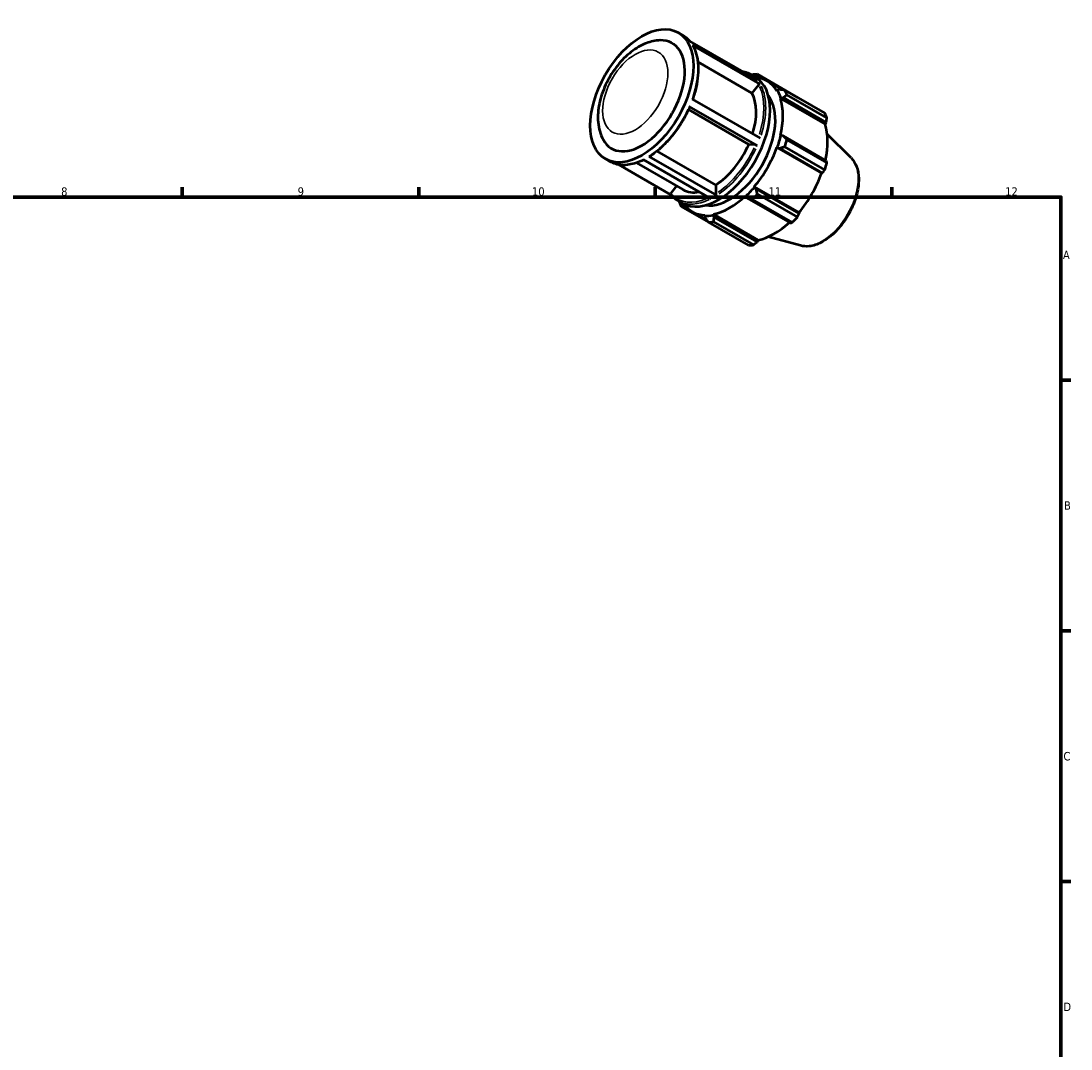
# Model space of a CAD drawing. Header units: millimetres. Extents: x 0 to 914, y 0 to 626.
# Tile 4 of 4: x 513 to 824, y 322 to 626. Entities that reach past the tile are written whole.
import ezdxf

# ---------------------------------------------------------------- set-up
doc = ezdxf.new("R2010")
doc.units = ezdxf.units.MM
for name, color, linetype, lineweight in [('Border (ISO)', 7, 'Continuous', 70), ('Visible (ISO)', 7, 'Continuous', 50), ('Visible Narrow (ISO)', 7, 'Continuous', 35)]:
    doc.layers.add(name, color=color, linetype=linetype, lineweight=lineweight)
doc.styles.add('Note Text (ISO)', font='tahoma.ttf')

# ---------------------------------------------------------------- blocks, each defined once
blk = doc.blocks.new('Borders Default Border')
at = {"layer": 'Border (ISO)'}
for p, q in [((560.67, 574), (560.67, 576.9)), ((630.75, 574), (630.75, 576.9)), ((700.83, 574), (700.83, 576.9)), ((770.92, 574), (770.92, 576.9)), ((821, 519.75), (823.9, 519.75)), ((821, 445.5), (823.9, 445.5)), ((821, 371.25), (823.9, 371.25))]:
    blk.add_line(p, q, dxfattribs=at)
at = {"layer": 'Border (ISO)', "flags": 128}
blk.add_lwpolyline([(20, 20), (20, 574), (821, 574), (821, 20), (20, 20)], dxfattribs=at)
at = {"layer": 'Border (ISO)', "color": 232, "true_color": 0xca0064, "char_height": 2.5, "attachment_point": 7, "style": 'Note Text (ISO)'}
for s, insert in [('8', (524.81, 574.34)), ('9', (594.88, 574.35)), ('10', (664.29, 574.35)), ('11', (734.37, 574.4)), ('12', (804.46, 574.4)), ('A', (821.59, 555.62)), ('B', (821.89, 481.38)), ('C', (821.73, 407.08)), ('D', (821.73, 332.88))]:
    blk.add_mtext(s, dxfattribs=dict(at, insert=insert))

msp = doc.modelspace()

# ---------------------------------------------------------------- linework, layer by layer
at = {"layer": 'Visible (ISO)'}
for p, q in [((707.613, 622.731), (708.926, 621.975)), ((710.973, 620.231), (731.09, 608.646)), ((731.931, 607.426), (711.814, 619.011)), ((729.439, 604.842), (713.413, 614.07)), ((729.043, 610.391), (730.356, 609.634)), ((730.268, 609.685), (730.687, 609.89)), ((730.687, 609.89), (731.873, 609.208)), ((742.915, 603.554), (731.071, 610.374)), ((731.403, 607.284), (729.439, 604.842)), ((733.963, 608.388), (738.551, 605.746)), ((736.975, 605.711), (736.824, 605.533)), ((737.615, 605.87), (736.975, 605.711)), ((738.039, 603.353), (738.702, 603.462)), ((738.702, 603.462), (751.445, 596.124)), ((739.197, 605.658), (751.041, 598.838)), ((751.655, 597.478), (739.811, 604.299)), ((731.002, 589.265), (710.885, 600.85)), ((711.741, 603.037), (731.859, 591.452)), ((737.877, 603.201), (738.039, 603.353)), ((737.877, 603.201), (751.125, 595.572)), ((728.51, 589.631), (710.651, 599.915)), ((751.445, 596.124), (751.125, 595.572)), ((738.039, 592.261), (737.877, 592.227)), ((738.702, 592.134), (738.039, 592.261)), ((751.445, 584.796), (738.702, 592.134)), ((739.811, 591.011), (751.655, 584.191)), ((758.823, 585.62), (751.742, 592.627)), ((730.474, 589.451), (728.51, 589.631)), ((736.824, 588.682), (736.975, 588.678)), ((736.824, 588.682), (750.072, 581.053)), ((736.975, 588.678), (737.615, 588.475)), ((737.615, 588.475), (750.358, 581.136)), ((751.041, 582.124), (739.197, 588.945)), ((686.054, 585.295), (687.368, 584.539)), ((717.335, 573.511), (697.218, 585.096)), ((698.915, 586.063), (719.033, 574.478)), ((701.318, 587.627), (718.75, 577.589)), ((689.945, 583.62), (705.397, 574.722)), ((695.243, 584.158), (708.998, 576.237)), ((750.358, 581.136), (750.072, 581.053)), ((707.128, 577.314), (705.4, 575.166)), ((718.75, 577.589), (718.75, 574.969)), ((730.191, 576.928), (730.112, 577.057)), ((730.112, 577.057), (743.36, 569.428)), ((730.687, 576.475), (730.191, 576.928)), ((743.43, 569.136), (730.687, 576.475)), ((707.485, 572.954), (708.798, 572.198)), ((727.571, 574.376), (727.622, 574.218)), ((727.622, 574.218), (728.063, 573.707)), ((728.063, 573.707), (740.806, 566.369)), ((741.433, 566.486), (729.589, 573.307)), ((731.071, 574.869), (742.915, 568.049)), ((708.489, 571.261), (716.564, 566.61)), ((708.713, 571.831), (708.683, 572.264)), ((709.866, 571.167), (708.713, 571.831)), ((711.686, 569.704), (716.169, 567.122)), ((743.36, 569.428), (743.43, 569.136)), ((715.537, 568.663), (715.459, 568.444)), ((715.459, 568.444), (715.641, 567.81)), ((728.459, 559.724), (716.615, 566.545)), ((718.028, 568.693), (718.079, 568.91)), ((718.265, 568.065), (718.028, 568.693)), ((718.079, 568.91), (731.327, 561.281)), ((718.097, 566.688), (729.94, 559.868)), ((731.008, 560.726), (718.265, 568.065)), ((731.327, 561.281), (731.008, 560.726)), ((743.856, 559.631), (734.242, 562.238))]:
    msp.add_line(p, q, dxfattribs=at)
msp.add_ellipse((696.834, 604.013), major_axis=(10.779, 18.718), ratio=0.5780931, dxfattribs=at)
for centre, major_axis, start_param, end_param in [((696.834, 604.013), (8.983, 15.599), 2.7988642, 6.6259138), ((723.843, 588.46), (11.977, 20.798), 0.3435016, 0.4380292), ((719.577, 590.916), (10.779, 18.718), 3.1415927, 6.2831853), ((722.825, 589.046), (11.138, 19.342), 5.975819, 6.5405114), ((722.825, 589.046), (9.581, 16.638), 3.3680527, 6.0567253), ((717.981, 591.835), (8.983, 15.599), 5.0874296, 5.9464417), ((722.825, 589.046), (11.258, 19.55), 5.8012861, 5.975819), ((723.843, 588.46), (11.977, 20.798), 5.8412887, 5.9358163), ((722.825, 589.046), (11.138, 19.342), 5.1904208, 5.8012861), ((735.687, 581.639), (11.977, 20.798), 5.8412887, 5.9358163), ((736.073, 581.417), (-11.138, -19.342), 2.0656152, 2.6596934), ((722.825, 589.046), (-11.258, -19.55), 1.8742952, 2.0488282), ((723.843, 588.46), (11.977, 20.798), 5.0558906, 5.1504181), ((717.981, 591.835), (-8.983, -15.599), 0.8438889, 1.7576515), ((722.825, 589.046), (11.138, 19.342), 4.4050227, 5.0158879), ((735.687, 581.639), (-11.977, -20.798), 1.9142979, 2.0088255), ((736.073, 581.417), (-11.138, -19.342), 1.26343, 1.8742952), ((717.981, 591.835), (-8.983, -15.599), 0, 0.4508532), ((722.825, 589.046), (-11.258, -19.55), 1.0888971, 1.26343), ((723.843, 588.46), (-11.977, -20.798), 5.8412887, 5.9358163), ((722.825, 589.046), (11.138, 19.342), 3.6196245, 4.2304897), ((723.843, 588.46), (11.977, 20.798), 4.2704924, 4.36502), ((722.825, 589.046), (-11.138, -19.342), 6.0258593, 6.5866842), ((722.825, 589.046), (-11.258, -19.55), 0.3034989, 0.4780318), ((723.843, 588.46), (-11.977, -20.798), 0.3435016, 0.4380292), ((736.073, 581.417), (-11.138, -19.342), 0.4780318, 1.0719493), ((735.687, 581.639), (-11.977, -20.798), 1.1288997, 1.2234273), ((735.687, 581.639), (-11.977, -20.798), 0.3435016, 0.4380292)]:
    msp.add_ellipse(centre, major_axis=major_axis, ratio=0.5780931, start_param=start_param, end_param=end_param, dxfattribs=at)
for points, knots in [([(702.263, 620.45), (700.853, 620.407), (699.489, 620.096), (696.598, 618.998), (695.102, 618.113), (692.206, 615.869), (690.823, 614.473), (688.377, 611.385), (687.31, 609.696), (685.565, 606.164), (684.884, 604.323), (683.981, 600.591), (683.761, 598.7), (683.924, 595.041), (684.289, 593.259), (685.156, 591.424), (685.247, 591.245), (685.343, 591.067)], [5.8424494, 5.8424494, 5.8424494, 5.8424494, 6.1152201, 6.1152201, 6.4536331, 6.4536331, 6.8190818, 6.8190818, 7.1800403, 7.1800403, 7.5394903, 7.5394903, 7.9039553, 7.9039553, 8.2595795, 8.2595795, 8.298585, 8.298585, 8.298585, 8.298585]), ([(708.926, 621.975), (709.085, 621.883), (709.242, 621.786), (709.547, 621.578), (709.696, 621.469), (709.986, 621.239), (710.128, 621.119), (710.403, 620.866), (710.537, 620.735), (710.786, 620.472), (710.902, 620.342), (711.014, 620.207)], [0.78346445, 0.78346445, 0.78346445, 0.78346445, 0.82613439, 0.82613439, 0.86880432, 0.86880432, 0.91147425, 0.91147425, 0.95414418, 0.95414418, 0.9933504, 0.9933504, 0.9933504, 0.9933504]), ([(711.814, 619.011), (711.849, 618.991), (711.883, 618.958), (711.905, 618.923), (711.907, 618.92), (711.908, 618.917)], [0, 0, 0, 0, 0.014800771, 0.014800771, 0.016009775, 0.016009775, 0.016009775, 0.016009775]), ([(711.908, 618.917), (712.343, 618.159), (712.694, 617.311), (713.219, 615.467), (713.393, 614.472), (713.562, 612.366), (713.557, 611.256), (713.369, 608.96), (713.187, 607.773), (712.656, 605.375), (712.308, 604.164), (711.884, 602.955)], [1.10812268, 1.10812268, 1.10812268, 1.10812268, 1.29523252, 1.29523252, 1.48234235, 1.48234235, 1.66945219, 1.66945219, 1.85656202, 1.85656202, 2.04164076, 2.04164076, 2.04164076, 2.04164076]), ([(726.466, 611.309), (726.754, 611.26), (727.037, 611.196), (727.923, 610.945), (728.503, 610.702), (729.043, 610.391)], [0.57357851, 0.57357851, 0.57357851, 0.57357851, 0.63899763, 0.63899763, 0.78346445, 0.78346445, 0.78346445, 0.78346445]), ([(731.403, 607.284), (731.433, 607.322), (731.477, 607.361), (731.56, 607.415), (731.613, 607.44), (731.705, 607.464), (731.76, 607.469), (731.848, 607.461), (731.896, 607.446), (731.931, 607.426)], [0.177887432, 0.177887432, 0.177887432, 0.177887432, 0.192734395, 0.192734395, 0.207566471, 0.207566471, 0.22238125, 0.22238125, 0.237182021, 0.237182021, 0.237182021, 0.237182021]), ([(711.013, 600.727), (710.491, 599.515), (709.895, 598.318), (708.577, 595.993), (707.855, 594.866), (706.307, 592.72), (705.482, 591.701), (703.758, 589.806), (702.858, 588.93), (701.015, 587.352), (700.071, 586.65), (699.12, 586.046)], [2.15569147, 2.15569147, 2.15569147, 2.15569147, 2.34274488, 2.34274488, 2.5297983, 2.5297983, 2.71685171, 2.71685171, 2.90390512, 2.90390512, 3.09095854, 3.09095854, 3.09095854, 3.09095854]), ([(710.885, 600.85), (710.92, 600.83), (710.954, 600.807), (710.995, 600.772), (711.01, 600.754), (711.015, 600.736), (711.014, 600.732), (711.012, 600.727)], [0, 0, 0, 0, 0.014800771, 0.014800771, 0.02961555, 0.02961555, 0.035693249, 0.035693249, 0.035693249, 0.035693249]), ([(730.474, 589.451), (730.505, 589.448), (730.548, 589.44), (730.631, 589.419), (730.685, 589.403), (730.777, 589.371), (730.832, 589.349), (730.919, 589.31), (730.968, 589.285), (731.002, 589.265)], [0.177887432, 0.177887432, 0.177887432, 0.177887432, 0.192734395, 0.192734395, 0.207566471, 0.207566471, 0.22238125, 0.22238125, 0.237182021, 0.237182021, 0.237182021, 0.237182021]), ([(697.329, 585.032), (696.62, 584.678), (695.913, 584.383), (694.487, 583.905), (693.769, 583.728), (692.364, 583.512), (691.677, 583.473), (690.349, 583.536), (689.708, 583.639), (688.487, 583.984), (687.908, 584.228), (687.368, 584.539)], [3.20806792, 3.20806792, 3.20806792, 3.20806792, 3.3471898, 3.3471898, 3.49165662, 3.49165662, 3.63612345, 3.63612345, 3.78059028, 3.78059028, 3.92505711, 3.92505711, 3.92505711, 3.92505711]), ([(699.12, 586.046), (699.118, 586.046), (699.117, 586.045), (699.091, 586.029), (699.056, 586.023), (698.991, 586.029), (698.95, 586.043), (698.915, 586.063)], [0.206602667, 0.206602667, 0.206602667, 0.206602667, 0.207493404, 0.207493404, 0.222306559, 0.222306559, 0.23711012, 0.23711012, 0.23711012, 0.23711012]), ([(758.823, 585.62), (759.514, 584.936), (760.051, 584.073), (760.833, 582.013), (761.047, 580.791), (761.111, 578.122), (760.944, 576.666), (760.249, 573.701), (759.72, 572.192), (758.36, 569.271), (757.53, 567.859), (755.649, 565.262), (754.599, 564.079), (752.368, 562.054), (751.187, 561.216), (748.8, 559.982), (747.593, 559.587), (745.533, 559.357), (744.666, 559.411), (743.856, 559.631)], [0.9346301, 0.9346301, 0.9346301, 0.9346301, 1.2252108, 1.2252108, 1.5438212, 1.5438212, 1.8747136, 1.8747136, 2.2049154, 2.2049154, 2.5336007, 2.5336007, 2.8623653, 2.8623653, 3.1927374, 3.1927374, 3.5233584, 3.5233584, 3.7738915, 3.7738915, 3.7738915, 3.7738915]), ([(705.367, 574.758), (705.36, 574.766), (705.354, 574.775), (705.327, 574.817), (705.313, 574.862), (705.306, 574.944), (705.313, 574.995), (705.342, 575.079), (705.37, 575.129), (705.4, 575.166)], [0.010874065, 0.010874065, 0.010874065, 0.010874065, 0.014803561, 0.014803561, 0.029616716, 0.029616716, 0.044441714, 0.044441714, 0.059276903, 0.059276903, 0.059276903, 0.059276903]), ([(707.485, 572.954), (707.325, 573.046), (707.169, 573.144), (706.864, 573.351), (706.715, 573.46), (706.424, 573.69), (706.283, 573.811), (706.007, 574.063), (705.874, 574.195), (705.614, 574.468), (705.489, 574.61), (705.367, 574.758)], [3.92505711, 3.92505711, 3.92505711, 3.92505711, 3.96772704, 3.96772704, 4.01039697, 4.01039697, 4.05306691, 4.05306691, 4.09573684, 4.09573684, 4.13840677, 4.13840677, 4.13840677, 4.13840677]), ([(719.033, 574.478), (718.998, 574.498), (718.957, 574.532), (718.892, 574.6), (718.857, 574.647), (718.808, 574.732), (718.785, 574.786), (718.758, 574.876), (718.75, 574.928), (718.75, 574.969)], [0, 0, 0, 0, 0.014803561, 0.014803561, 0.029616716, 0.029616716, 0.044441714, 0.044441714, 0.059276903, 0.059276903, 0.059276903, 0.059276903])]:
    msp.add_open_spline(points, degree=3, knots=knots, dxfattribs=at)
for points, weights in [([(729.589, 610.231), (729.508, 610.2), (729.428, 610.169)], [1.01399738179, 1.01358703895, 1.01316805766]), ([(730.687, 609.89), (730.868, 610.131), (731.071, 610.374)], [1.00526521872, 1.01003420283, 1.01399738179]), ([(739.197, 605.658), (738.383, 605.77), (737.615, 605.87)], [1.01399738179, 1.01003420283, 1.00526521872]), ([(738.702, 603.462), (739.238, 603.876), (739.811, 604.299)], [1.00526521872, 1.01003420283, 1.01399738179]), ([(742.941, 603.502), (742.928, 603.528), (742.915, 603.554)], [1.00025298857, 1.00012752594, 1]), ([(751.445, 596.124), (751.55, 596.786), (751.655, 597.478)], [1.00425202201, 1.00253303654, 1]), ([(739.811, 591.011), (739.238, 591.588), (738.702, 592.134)], [1.01399738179, 1.01003420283, 1.00526521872]), ([(737.615, 588.475), (738.383, 588.709), (739.197, 588.945)], [1.00526521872, 1.01003420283, 1.01399738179]), ([(751.655, 584.191), (751.55, 584.498), (751.445, 584.796)], [1, 1.00253303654, 1.00425202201]), ([(750.358, 581.136), (750.695, 581.619), (751.041, 582.124)], [1.00425202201, 1.00253303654, 1]), ([(731.071, 574.869), (730.868, 575.692), (730.687, 576.475)], [1.01399738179, 1.01003420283, 1.00526521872]), ([(707.856, 572.741), (707.865, 572.681), (707.875, 572.62)], [1.01341529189, 1.01370847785, 1.01399738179]), ([(728.063, 573.707), (728.804, 573.515), (729.589, 573.307)], [1.00526521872, 1.01003420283, 1.01399738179]), ([(708.489, 571.261), (708.597, 571.556), (708.713, 571.831)], [1.01399738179, 1.01003420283, 1.00526521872]), ([(715.641, 567.81), (716.112, 567.194), (716.615, 566.545)], [1.00526521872, 1.01003420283, 1.01399738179]), ([(718.097, 566.688), (718.176, 567.394), (718.265, 568.065)], [1.01399738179, 1.01003420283, 1.00526521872]), ([(740.806, 566.369), (741.116, 566.425), (741.433, 566.486)], [1.00425202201, 1.00253303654, 1]), ([(742.915, 568.049), (743.18, 568.602), (743.43, 569.136)], [1, 1.00253303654, 1.00425202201]), ([(729.94, 559.868), (730.487, 560.305), (731.008, 560.726)], [1, 1.00253303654, 1.00425202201])]:
    msp.add_rational_spline(points, weights, degree=2, dxfattribs=at)
at = {"layer": 'Visible Narrow (ISO)'}
msp.add_ellipse((694.894, 605.13), major_axis=(6.818, 11.84), ratio=0.5780931, dxfattribs=at)
for centre, major_axis, start_param, end_param in [((698.147, 603.257), (10.779, 18.718), 6.080466, 6.2725159), ((698.147, 603.257), (10.779, 18.718), 5.0694004, 5.9118253), ((717.981, 591.835), (10.579, 18.372), 6.2002666, 6.366104), ((718.264, 591.672), (10.779, 18.718), 6.080466, 6.2725159), ((717.981, 591.835), (10.579, 18.372), 5.0750944, 5.9110363), ((718.264, 591.672), (10.779, 18.718), 5.0694004, 5.9118253), ((698.147, 603.257), (-10.779, -18.718), 0.8806102, 1.7230351), ((717.981, 591.835), (-10.579, -18.372), 0.8814559, 1.721991), ((718.264, 591.672), (10.779, 18.718), 4.0222028, 4.8646277), ((698.147, 603.257), (-10.779, -18.718), 0.0361319, 0.686507), ((750.195, 573.284), (7.57, 13.145), 3.4347213, 5.9900566), ((717.981, 591.835), (-10.579, -18.372), 6.1164178, 6.9384875), ((718.264, 591.672), (-10.779, -18.718), 0.0361319, 0.686507)]:
    msp.add_ellipse(centre, major_axis=major_axis, ratio=0.5780931, start_param=start_param, end_param=end_param, dxfattribs=at)

# ---------------------------------------------------------------- block references
msp.add_blockref('Borders Default Border', (0, 0))

doc.saveas('drawing.dxf')
